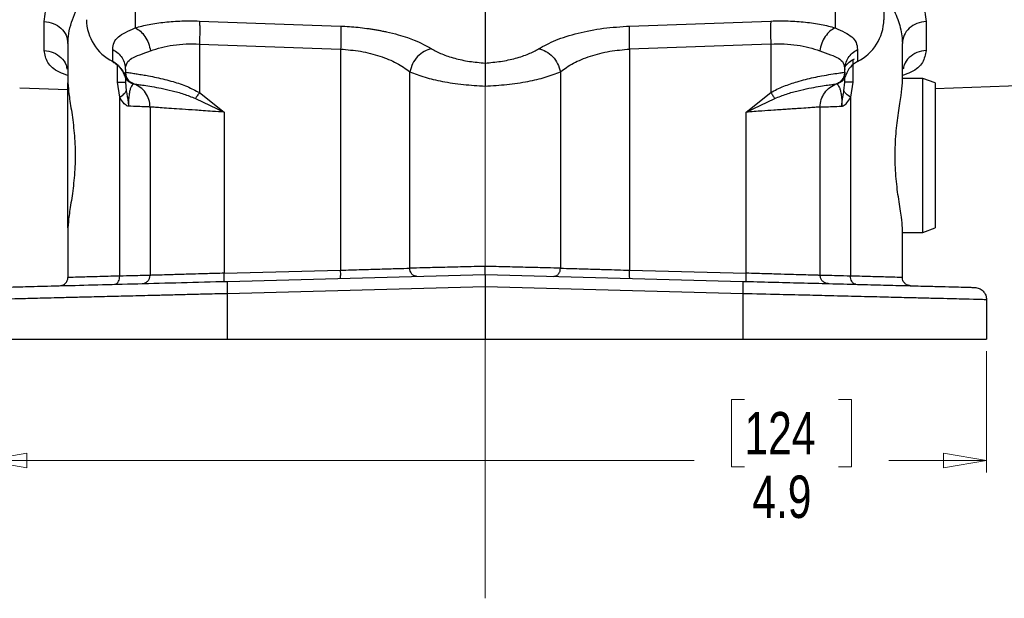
# Model space of a CAD drawing. Header units: inches. Extents: x 0.6 to 16.3, y 0.2 to 11.5.
# Tile 3 of 12: x 3.5 to 6.7, y 4.1 to 6. Entities that reach past the tile are written whole.
import ezdxf

# ---------------------------------------------------------------- set-up
doc = ezdxf.new("R2010")
doc.units = ezdxf.units.IN
doc.header["$MEASUREMENT"] = 0
doc.linetypes.add('CENTERX2', pattern=[0.8, 0.5, -0.1, 0.1, -0.1])
doc.styles.add('SLDTEXTSTYLE0', font='TXT', dxfattribs={"width": 0.75})
doc.dimstyles.new('SLDDIMSTYLE0', dxfattribs={"dimtxt": 0.137795, "dimasz": 0.14, "dimexe": 0, "dimexo": 0.0625, "dimgap": 0.034449, "dimtad": 0, "dimdec": 1, "dimlfac": 1.5, "dimrnd": 1e-09, "dimzin": 12, "dimdsep": 46, "dimtxsty": 'SLDTEXTSTYLE0', "dimblk1": 'CLOSED', "dimblk2": 'CLOSED', "dimsah": 1, "dimcen": 0.09, "dimadec": 0, "dimazin": 3, "dimtfac": 1, "dimtdec": 1, "dimtofl": 0, "dimtmove": 0, "dimatfit": 3, "dimldrblk": 'CLOSED', "dimfxl": 0, "dimfrac": 2, "dimtolj": 1, "dimtzin": 12, "dimarcsym": 0})

# ---------------------------------------------------------------- blocks, each defined once
blk = doc.blocks.new('_Closed')
at = {"color": 0, "linetype": 'ByBlock', "lineweight": -2}
for p, q in [((-1, 0.166667), (0, 0)), ((-1, 0.166667), (-1, -0.166667)), ((0, 0), (-1, -0.166667)), ((0, 0), (-1, 0))]:
    blk.add_line(p, q, dxfattribs=at)
blk = doc.blocks.new('_D_10')
at = {"color": 7, "linetype": 'Continuous', "lineweight": 0}
for p, q in [((3.3838, 4.9458), (3.3838, 4.5521)), ((6.6371, 4.9458), (6.6371, 4.5521)), ((5.8515, 4.7899), (5.8095, 4.7899)), ((5.8095, 4.7899), (5.8095, 4.5711)), ((6.1569, 4.7899), (6.1989, 4.7899)), ((6.1989, 4.7899), (6.1989, 4.5711)), ((3.3838, 4.5914), (5.6887, 4.5914)), ((5.8095, 4.5711), (5.8515, 4.5711)), ((6.1989, 4.5711), (6.1569, 4.5711)), ((6.6371, 4.5914), (6.3198, 4.5914))]:
    blk.add_line(p, q, dxfattribs=at)
at = {"color": 7, "linetype": 'Continuous', "lineweight": 18, "xscale": 0.14, "yscale": 0.14, "rotation": 180.0000000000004}
blk.add_blockref('_Closed', (3.3838, 4.5914, 0.013), dxfattribs=at)
at = {"color": 7, "linetype": 'Continuous', "lineweight": 18, "xscale": 0.14, "yscale": 0.14}
blk.add_blockref('_Closed', (6.6371, 4.5914, 0.013), dxfattribs=at)
at = {"color": 7, "linetype": 'Continuous', "lineweight": 18, "char_height": 0.1378, "attachment_point": 1, "style": 'SLDTEXTSTYLE0'}
for s, insert in [('124', (5.8515, 4.7488)), ('4.9', (5.8769, 4.5426))]:
    blk.add_mtext(s, dxfattribs=dict(at, insert=insert))

msp = doc.modelspace()

# ---------------------------------------------------------------- linework, layer by layer
at = {"color": 7, "linetype": 'CENTERX2', "lineweight": 18}
for p, q in [((5.0105, 4.1439), (5.0105, 10.7132)), ((5.0105, 5.8067), (5.0105, 4.1439))]:
    msp.add_line(p, q, dxfattribs=at)
at = {"color": 7, "linetype": 'Continuous', "lineweight": 25}
for p, q in [((6.3038, 6.1694), (6.3038, 6.0224)), ((5.0105, 6.048), (5.0105, 5.8815)), ((3.5799, 5.9222), (3.5799, 6.0162)), ((4.0839, 6.018), (4.5417, 6.0015)), ((5.4792, 6.0015), (5.9371, 6.018)), ((6.441, 6.0162), (6.441, 5.9222)), ((3.6571, 5.9449), (3.6571, 5.8169)), ((4.0839, 5.9434), (4.5417, 5.9269)), ((4.0839, 5.9434), (4.0839, 5.7856)), ((5.9371, 5.9434), (5.4792, 5.9269)), ((5.9371, 5.9434), (5.9371, 5.7856)), ((6.3638, 5.8169), (6.3638, 5.9449)), ((3.8027, 5.8864), (3.8027, 5.9256)), ((4.5417, 5.9269), (4.5417, 5.2092)), ((5.4792, 5.9269), (5.4792, 5.2092)), ((6.2182, 5.9256), (6.2182, 5.8864)), ((3.8438, 5.8603), (3.8438, 5.8519)), ((3.8438, 5.8519), (3.8438, 5.8519)), ((4.7661, 5.2157), (4.7661, 5.8533)), ((5.2549, 5.8533), (5.2549, 5.2157)), ((6.1771, 5.8519), (6.1771, 5.8603)), ((6.1771, 5.8519), (6.1771, 5.8519)), ((6.1771, 5.8496), (6.1771, 5.8519)), ((3.6571, 5.3463), (3.6571, 5.8173)), ((3.8252, 5.7705), (3.818, 5.8199)), ((3.8438, 5.8338), (3.8438, 5.8199)), ((3.8438, 5.8199), (3.8466, 5.7909)), ((3.8638, 5.8164), (3.8657, 5.8157)), ((3.8657, 5.8157), (3.8665, 5.8155)), ((3.8687, 5.8148), (3.8705, 5.8142)), ((3.8705, 5.8142), (3.8705, 5.8142)), ((6.1504, 5.8142), (6.1505, 5.8142)), ((6.1522, 5.8148), (6.1544, 5.8155)), ((6.1544, 5.8155), (6.1552, 5.8157)), ((6.1552, 5.8157), (6.1572, 5.8164)), ((6.1572, 5.8164), (6.1572, 5.8167)), ((6.1744, 5.7909), (6.1771, 5.8199)), ((6.1771, 5.8199), (6.1771, 5.837)), ((6.2029, 5.8199), (6.1957, 5.7705)), ((6.4305, 5.8318), (6.3638, 5.8318)), ((6.4705, 5.8173), (6.4305, 5.8318)), ((6.4305, 5.5818), (6.4305, 5.8318)), ((6.4705, 5.7992), (7.3716, 5.8306)), ((6.4705, 5.8173), (6.4705, 5.5818)), ((3.5008, 5.8009), (3.6571, 5.7955)), ((4.0839, 5.7856), (4.1639, 5.7222)), ((5.8571, 5.7222), (5.9371, 5.7856)), ((3.8252, 5.19), (3.8252, 5.7705)), ((4.0707, 5.7666), (4.1639, 5.7222)), ((5.8571, 5.7222), (5.9502, 5.7666)), ((6.1957, 5.7705), (6.1957, 5.19)), ((3.9238, 5.7388), (3.9238, 5.1923)), ((4.1639, 5.7222), (4.1639, 5.1993)), ((5.8571, 5.1993), (5.8571, 5.7222)), ((6.0971, 5.1923), (6.0971, 5.7388)), ((6.4305, 5.3317), (6.4305, 5.5818)), ((6.4705, 5.5818), (6.4705, 5.3463)), ((3.6571, 5.3467), (3.6571, 5.1853)), ((6.3638, 5.1853), (6.3638, 5.3467)), ((6.4305, 5.3317), (6.4705, 5.3463)), ((6.3638, 5.3317), (6.4305, 5.3317)), ((4.1639, 5.1993), (4.5417, 5.2092)), ((5.4792, 5.2092), (5.8571, 5.1993)), ((4.1746, 5.1729), (5.0105, 5.1948)), ((5.0105, 5.1948), (5.8464, 5.1729)), ((5.0105, 5.1548), (4.1735, 5.1329)), ((5.8474, 5.1329), (5.0105, 5.1548)), ((5.0105, 5.1548), (5.0105, 4.9851)), ((4.1735, 5.1329), (4.1735, 4.9851)), ((5.8474, 4.9851), (5.8474, 5.1329)), ((6.6371, 5.1132), (6.6371, 4.9851)), ((3.3838, 4.9851), (4.1735, 4.9851)), ((4.1735, 4.9851), (5.0105, 4.9851)), ((5.0105, 4.9851), (5.8474, 4.9851)), ((5.8474, 4.9851), (6.6371, 4.9851))]:
    msp.add_line(p, q, dxfattribs=at)
at = {"color": 8, "linetype": 'Continuous', "lineweight": 25}
for p, q in [((3.8751, 6.0863), (3.8751, 5.9959)), ((6.1459, 6.0862), (6.1459, 5.9959)), ((6.2029, 5.8919), (6.2029, 5.8199)), ((3.818, 5.8199), (3.818, 5.8741)), ((3.8404, 5.8428), (3.8434, 5.8507)), ((6.1805, 5.8428), (6.1802, 5.8436))]:
    msp.add_line(p, q, dxfattribs=at)
at = {"color": 7, "linetype": 'Continuous', "lineweight": 25, "flags": 128}
msp.add_lwpolyline([(3.8032, 5.885), (3.8029, 5.8853), (3.8027, 5.8864)], dxfattribs=at)
at = {"color": 7, "linetype": 'Continuous', "lineweight": 25}
for centre, radius, start, end in [((3.8715, 6.0246), 0.1543, 180.8345, 243.552), ((6.1495, 6.0246), 0.1543, 296.448, 359.1655), ((3.7683, 5.8187), 0.0759, 18.4792, 63.0936), ((6.2526, 5.8187), 0.0759, 116.9064, 161.5208)]:
    msp.add_arc(centre, radius, start, end, dxfattribs=at)
at = {"color": 8, "linetype": 'Continuous', "lineweight": 25}
for points, knots in [([(6.3305, 6.2199), (6.3314, 6.2191), (6.3586, 6.196), (6.3934, 6.1476), (6.4337, 6.0789), (6.4386, 6.037), (6.441, 6.0162)], [0, 0, 0, 0, 0.011434, 0.342416, 0.671603, 1, 1, 1, 1]), ([(6.3038, 6.1098), (6.3053, 6.1077), (6.3118, 6.0984), (6.3234, 6.0785), (6.3375, 6.0517), (6.3492, 6.0232), (6.3575, 5.9961), (6.3628, 5.9699), (6.3635, 5.9531), (6.3638, 5.9449)], [0, 0, 0, 0, 0.037509, 0.161912, 0.345704, 0.508489, 0.670338, 0.839879, 1, 1, 1, 1]), ([(3.6571, 5.8411), (3.6475, 5.8445), (3.6164, 5.8556), (3.5878, 5.882), (3.5825, 5.9088), (3.5799, 5.9222)], [0, 0, 0, 0, 0.1828427, 0.591648, 1, 1, 1, 1]), ([(3.5799, 5.9222), (3.5901, 5.9208), (3.6106, 5.9179), (3.6357, 5.9004), (3.6513, 5.8805), (3.6534, 5.8665), (3.654, 5.8621)], [0, 0, 0, 0, 0.288213, 0.576425, 0.864638, 1, 1, 1, 1]), ([(6.441, 5.9222), (6.4384, 5.9088), (6.4332, 5.8822), (6.4047, 5.8557), (6.3735, 5.8446), (6.3638, 5.8411)], [0, 0, 0, 0, 0.406373, 0.814211, 1, 1, 1, 1]), ([(6.441, 5.9222), (6.4308, 5.9208), (6.4103, 5.9179), (6.3852, 5.9004), (6.3696, 5.8805), (6.3676, 5.8665), (6.3669, 5.8621)], [0, 0, 0, 0, 0.288205, 0.576411, 0.864616, 1, 1, 1, 1])]:
    msp.add_open_spline(points, degree=3, knots=knots, dxfattribs=at)
at = {"color": 7, "linetype": 'Continuous', "lineweight": 25}
for points, knots in [([(3.5799, 6.0162), (3.5824, 6.0379), (3.5874, 6.0816), (3.6181, 6.1298), (3.6335, 6.1539)], [0, 0, 0, 0, 0.499248, 1, 1, 1, 1]), ([(3.6571, 5.9449), (3.6577, 5.9557), (3.6588, 5.978), (3.6679, 6.0125), (3.6819, 6.0496), (3.6958, 6.0746), (3.7033, 6.0882)], [0, 0, 0, 0, 0.24009, 0.498615, 0.727226, 1, 1, 1, 1]), ([(3.8751, 5.9959), (3.8898, 5.9998), (3.9191, 6.0076), (3.971, 6.0149), (4.0263, 6.0189), (4.0647, 6.0183), (4.0839, 6.018)], [0, 0, 0, 0, 0.251288, 0.503113, 0.752364, 1, 1, 1, 1]), ([(5.9371, 6.018), (5.9561, 6.0183), (5.9946, 6.0189), (6.0499, 6.0149), (6.1018, 6.0075), (6.1312, 5.9998), (6.1459, 5.9959)], [0, 0, 0, 0, 0.246357, 0.496982, 0.74919, 1, 1, 1, 1]), ([(3.8027, 5.9256), (3.8035, 5.9335), (3.8052, 5.9492), (3.8195, 5.9665), (3.8417, 5.9805), (3.8642, 5.9908), (3.8751, 5.9959)], [0, 0, 0, 0, 0.265202, 0.523082, 0.768361, 1, 1, 1, 1]), ([(3.8751, 5.9959), (3.8809, 5.9927), (3.8926, 5.9863), (3.9077, 5.9683), (3.9196, 5.9461), (3.9233, 5.9295), (3.9252, 5.9213)], [0, 0, 0, 0, 0.249995, 0.500002, 0.749994, 1, 1, 1, 1]), ([(4.5417, 6.0015), (4.5512, 6.001), (4.5702, 6.0002), (4.5986, 5.9977), (4.6218, 5.995), (4.6397, 5.9924), (4.6526, 5.9903), (4.6653, 5.9881), (4.6779, 5.9856), (4.6995, 5.9811), (4.7271, 5.9742), (4.7569, 5.9648), (4.7963, 5.9505), (4.8195, 5.9376), (4.8369, 5.9279)], [0, 0, 0, 0, 0.080191, 0.160755, 0.241533, 0.279738, 0.317885, 0.356041, 0.394273, 0.432648, 0.55699, 0.661672, 0.745679, 1, 1, 1, 1]), ([(5.184, 5.9279), (5.2013, 5.9374), (5.2363, 5.9567), (5.3097, 5.9795), (5.3924, 5.9959), (5.4507, 5.9996), (5.4792, 6.0015)], [0, 0, 0, 0, 0.251919, 0.508037, 0.759698, 1, 1, 1, 1]), ([(6.1459, 5.9959), (6.14, 5.9927), (6.1283, 5.9863), (6.1132, 5.9683), (6.1013, 5.9461), (6.0976, 5.9295), (6.0957, 5.9213)], [0, 0, 0, 0, 0.250006, 0.499998, 0.750005, 1, 1, 1, 1]), ([(6.1459, 5.9959), (6.1568, 5.9908), (6.1792, 5.9805), (6.2014, 5.9665), (6.2157, 5.9492), (6.2174, 5.9335), (6.2182, 5.9256)], [0, 0, 0, 0, 0.231639, 0.476918, 0.734744, 1, 1, 1, 1]), ([(3.9252, 5.9213), (3.9365, 5.9252), (3.9588, 5.933), (3.9982, 5.9403), (4.0401, 5.9443), (4.0693, 5.9437), (4.0839, 5.9434)], [0, 0, 0, 0, 0.257689, 0.505168, 0.753456, 1, 1, 1, 1]), ([(5.9371, 5.9434), (5.9516, 5.9437), (5.9809, 5.9443), (6.0227, 5.9403), (6.0621, 5.933), (6.0844, 5.9252), (6.0957, 5.9213)], [0, 0, 0, 0, 0.2463996, 0.4948313, 0.7420557, 1, 1, 1, 1]), ([(3.8438, 5.8603), (3.8447, 5.8681), (3.8466, 5.8834), (3.863, 5.8977), (3.8888, 5.9081), (3.913, 5.9169), (3.9252, 5.9213)], [0, 0, 0, 0, 0.254697, 0.50467, 0.752029, 1, 1, 1, 1]), ([(4.5417, 5.9269), (4.5635, 5.925), (4.6081, 5.9212), (4.6707, 5.9049), (4.7263, 5.8821), (4.7527, 5.863), (4.7661, 5.8533)], [0, 0, 0, 0, 0.237644, 0.48658, 0.739641, 1, 1, 1, 1]), ([(4.8369, 5.9279), (4.8288, 5.9256), (4.8126, 5.921), (4.7908, 5.9033), (4.7737, 5.88), (4.7686, 5.8622), (4.7661, 5.8533)], [0, 0, 0, 0, 0.249994, 0.499977, 0.749985, 1, 1, 1, 1]), ([(4.8369, 5.9279), (4.8474, 5.9221), (4.8681, 5.9105), (4.9107, 5.8967), (4.9587, 5.8862), (4.9933, 5.8831), (5.0105, 5.8815)], [0, 0, 0, 0, 0.2559, 0.507701, 0.75543, 1, 1, 1, 1]), ([(5.0105, 5.8815), (5.0274, 5.8831), (5.062, 5.8862), (5.1103, 5.8967), (5.1531, 5.9106), (5.1737, 5.9221), (5.184, 5.9279)], [0, 0, 0, 0, 0.240965, 0.492289, 0.747829, 1, 1, 1, 1]), ([(5.184, 5.9279), (5.1921, 5.9256), (5.2083, 5.921), (5.2301, 5.9033), (5.2472, 5.88), (5.2523, 5.8622), (5.2549, 5.8533)], [0, 0, 0, 0, 0.249994, 0.499976, 0.749984, 1, 1, 1, 1]), ([(5.2549, 5.8533), (5.268, 5.8628), (5.2943, 5.882), (5.35, 5.9048), (5.413, 5.9212), (5.4575, 5.925), (5.4792, 5.9269)], [0, 0, 0, 0, 0.25601, 0.513417, 0.763374, 1, 1, 1, 1]), ([(6.0957, 5.9213), (6.1079, 5.9169), (6.1322, 5.9081), (6.1579, 5.8977), (6.1743, 5.8834), (6.1762, 5.8681), (6.1771, 5.8603)], [0, 0, 0, 0, 0.247971, 0.49533, 0.745303, 1, 1, 1, 1]), ([(3.8032, 5.885), (3.8063, 5.8832), (3.816, 5.8777), (3.8291, 5.8648), (3.8384, 5.8508), (3.84, 5.8422), (3.8404, 5.8404)], [0, 0, 0, 0, 0.1736052, 0.5385904, 0.9059403, 1, 1, 1, 1]), ([(5.0105, 5.8815), (5.0105, 5.8792), (5.0104, 5.8726), (5.0105, 5.8546), (5.0105, 5.8303), (5.0105, 5.8142), (5.0105, 5.8067)], [0, 0, 0, 0, 0.172962, 0.499333, 0.767222, 1, 1, 1, 1]), ([(3.8438, 5.8519), (3.8453, 5.8517), (3.8481, 5.8512), (3.8636, 5.8491), (3.8814, 5.8464), (3.899, 5.8435), (3.92, 5.8398), (3.944, 5.835), (3.9708, 5.8288), (4.0041, 5.8197), (4.0428, 5.8073), (4.0709, 5.7925), (4.0839, 5.7856)], [0, 0, 0, 0, 0.138461, 0.268457, 0.350538, 0.428934, 0.503687, 0.592667, 0.676306, 0.754763, 0.887067, 1, 1, 1, 1]), ([(3.8438, 5.8519), (3.8443, 5.8473), (3.8452, 5.8381), (3.8519, 5.8268), (3.8606, 5.8186), (3.8672, 5.8156), (3.8705, 5.8142)], [0, 0, 0, 0, 0.27977, 0.559537, 0.779763, 1, 1, 1, 1]), ([(4.7661, 5.8533), (4.7816, 5.8471), (4.811, 5.8353), (4.8717, 5.8213), (4.9384, 5.8111), (4.9868, 5.8082), (5.0105, 5.8067)], [0, 0, 0, 0, 0.26587, 0.504233, 0.757201, 1, 1, 1, 1]), ([(5.0105, 5.8067), (5.0342, 5.8082), (5.0826, 5.8111), (5.1492, 5.8213), (5.2099, 5.8353), (5.2393, 5.8471), (5.2549, 5.8533)], [0, 0, 0, 0, 0.242802, 0.495767, 0.734135, 1, 1, 1, 1]), ([(5.9371, 5.7856), (5.9436, 5.7893), (5.9573, 5.797), (5.9788, 5.8062), (6.0009, 5.8144), (6.0245, 5.8218), (6.0501, 5.8288), (6.0769, 5.835), (6.1055, 5.8407), (6.1339, 5.8456), (6.1575, 5.8491), (6.1733, 5.8513), (6.1758, 5.8517), (6.1771, 5.8519)], [0, 0, 0, 0, 0.05804, 0.121656, 0.181764, 0.245538, 0.323978, 0.407603, 0.496572, 0.617574, 0.748497, 0.871284, 1, 1, 1, 1]), ([(6.1504, 5.8142), (6.1546, 5.8161), (6.163, 5.8201), (6.1713, 5.8301), (6.1762, 5.841), (6.1768, 5.8483), (6.1771, 5.8519)], [0, 0, 0, 0, 0.27977, 0.559537, 0.779763, 1, 1, 1, 1]), ([(6.1745, 5.8373), (6.1745, 5.8375), (6.1754, 5.8393), (6.1764, 5.8427), (6.1766, 5.8455), (6.1768, 5.8468)], [0, 0, 0, 0, 0.055567, 0.568, 1, 1, 1, 1]), ([(3.6571, 5.8169), (3.658, 5.8046), (3.6598, 5.7799), (3.6697, 5.7226), (3.6783, 5.6556), (3.6819, 5.5818), (3.6783, 5.508), (3.6697, 5.441), (3.6598, 5.3837), (3.658, 5.359), (3.6571, 5.3467)], [0, 0, 0, 0, 0.126038, 0.251235, 0.375843, 0.500004, 0.624154, 0.748766, 0.87396, 1, 1, 1, 1]), ([(3.8404, 5.8428), (3.8412, 5.84), (3.8429, 5.8344), (3.848, 5.8268), (3.855, 5.8203), (3.861, 5.8176), (3.8638, 5.8164)], [0, 0, 0, 0, 0.251911, 0.503146, 0.766859, 1, 1, 1, 1]), ([(3.8705, 5.8142), (3.87, 5.8139), (3.869, 5.8134), (3.8634, 5.8076), (3.8588, 5.7959), (3.8559, 5.783), (3.8541, 5.7673), (3.8534, 5.7528), (3.8534, 5.7452), (3.8534, 5.7414)], [0, 0, 0, 0, 0.283842, 0.551774, 0.675697, 0.791595, 0.898594, 0.949597, 1, 1, 1, 1]), ([(3.8705, 5.8142), (3.8714, 5.814), (3.8732, 5.8137), (3.8852, 5.8121), (3.9037, 5.8095), (3.9288, 5.8056), (3.9595, 5.7999), (3.9945, 5.7921), (4.0324, 5.782), (4.058, 5.7717), (4.0707, 5.7666)], [0, 0, 0, 0, 0.124695, 0.249365, 0.374684, 0.500334, 0.62631, 0.752423, 0.877585, 1, 1, 1, 1]), ([(5.9502, 5.7666), (5.9629, 5.7717), (5.9886, 5.782), (6.0264, 5.7921), (6.0614, 5.7999), (6.0921, 5.8056), (6.1172, 5.8095), (6.1357, 5.8121), (6.1477, 5.8137), (6.1495, 5.814), (6.1504, 5.8142)], [0, 0, 0, 0, 0.122415, 0.247577, 0.37369, 0.499666, 0.625316, 0.750635, 0.875305, 1, 1, 1, 1]), ([(6.1505, 5.8142), (6.151, 5.8139), (6.1519, 5.8134), (6.1576, 5.8076), (6.1621, 5.7959), (6.165, 5.783), (6.1668, 5.7673), (6.1675, 5.7528), (6.1675, 5.7452), (6.1675, 5.7414)], [0, 0, 0, 0, 0.283842, 0.551774, 0.675697, 0.791595, 0.898594, 0.949597, 1, 1, 1, 1]), ([(6.1805, 5.8428), (6.1797, 5.84), (6.1781, 5.8344), (6.173, 5.8269), (6.1661, 5.8204), (6.1601, 5.8177), (6.1572, 5.8164)], [0, 0, 0, 0, 0.25192, 0.503164, 0.752496, 1, 1, 1, 1]), ([(6.3638, 5.3467), (6.3631, 5.3573), (6.3616, 5.3808), (6.3519, 5.4361), (6.343, 5.5047), (6.339, 5.579), (6.3425, 5.6536), (6.351, 5.7215), (6.3611, 5.7796), (6.3629, 5.8044), (6.3638, 5.8169)], [0, 0, 0, 0, 0.110557, 0.244359, 0.370145, 0.495459, 0.620747, 0.74649, 0.872816, 1, 1, 1, 1]), ([(3.8252, 5.7705), (3.8304, 5.7741), (3.8407, 5.7815), (3.8446, 5.7878), (3.8466, 5.7909)], [0, 0, 0, 0, 0.5, 1, 1, 1, 1]), ([(3.8466, 5.7909), (3.8475, 5.7857), (3.849, 5.7773), (3.8516, 5.7637), (3.853, 5.7536), (3.8533, 5.7464), (3.8534, 5.7442), (3.8534, 5.7432), (3.8534, 5.7424), (3.8534, 5.7417), (3.8534, 5.7414), (3.8534, 5.7414), (3.8534, 5.7414), (3.8534, 5.7414), (3.8534, 5.7414), (3.8534, 5.7414), (3.8534, 5.7414), (3.8534, 5.7414), (3.8534, 5.7414), (3.8534, 5.7414), (3.8534, 5.7414)], [0, 0, 0, 0, 0.325372, 0.532599, 0.828012, 0.926973, 0.949637, 0.957926, 0.9862, 0.998287, 0.999166, 0.999355, 0.999377, 0.999384, 0.99939, 0.999396, 0.999402, 0.999422, 0.999613, 1, 1, 1, 1]), ([(4.0839, 5.7856), (4.0815, 5.7822), (4.0766, 5.7754), (4.0727, 5.7695), (4.0707, 5.7666)], [0, 0, 0, 0, 0.499999, 1, 1, 1, 1]), ([(6.1675, 5.7414), (6.1675, 5.7414), (6.1675, 5.7414), (6.1675, 5.7414), (6.1675, 5.7414), (6.1675, 5.7414), (6.1675, 5.7414), (6.1675, 5.7414), (6.1675, 5.7414), (6.1675, 5.7414), (6.1675, 5.7414), (6.1675, 5.7415), (6.1675, 5.7417), (6.1675, 5.7424), (6.1675, 5.7432), (6.1675, 5.7439), (6.1675, 5.7441), (6.1676, 5.7445), (6.1676, 5.7452), (6.1676, 5.7464), (6.1677, 5.7481), (6.1678, 5.7505), (6.1681, 5.754), (6.1687, 5.759), (6.1698, 5.7663), (6.1719, 5.7773), (6.1734, 5.7857), (6.1744, 5.7909)], [0, 0, 0, 0, 0.000387, 0.000578, 0.000598, 0.000604, 0.00061, 0.000616, 0.000623, 0.000645, 0.000834, 0.001712, 0.0032, 0.013797, 0.042063, 0.050351, 0.053046, 0.057814, 0.07301, 0.095051, 0.126704, 0.171959, 0.236771, 0.330288, 0.467535, 0.67471, 1, 1, 1, 1]), ([(6.1957, 5.7705), (6.1906, 5.7741), (6.1802, 5.7815), (6.1763, 5.7878), (6.1744, 5.7909)], [0, 0, 0, 0, 0.499995, 1, 1, 1, 1]), ([(3.8534, 5.7414), (3.8519, 5.7419), (3.8461, 5.7435), (3.8357, 5.7528), (3.8289, 5.7642), (3.8252, 5.7705)], [0, 0, 0, 0, 0.139883, 0.52827, 1, 1, 1, 1]), ([(6.1675, 5.7414), (6.1691, 5.7419), (6.1749, 5.7435), (6.1852, 5.7528), (6.192, 5.7642), (6.1957, 5.7705)], [0, 0, 0, 0, 0.139884, 0.52827, 1, 1, 1, 1]), ([(3.9238, 5.7388), (3.923, 5.7388), (3.9213, 5.7389), (3.9075, 5.7394), (3.8859, 5.7402), (3.8643, 5.741), (3.8534, 5.7414)], [0, 0, 0, 0, 0.24176, 0.489008, 0.741752, 1, 1, 1, 1]), ([(4.1639, 5.7222), (4.1514, 5.7231), (4.1283, 5.7246), (4.0973, 5.7268), (4.0636, 5.7291), (4.0281, 5.7316), (3.9914, 5.7341), (3.9616, 5.7361), (3.9398, 5.7376), (3.9263, 5.7386), (3.9246, 5.7387), (3.9238, 5.7388)], [0, 0, 0, 0, 0.097636, 0.181118, 0.250435, 0.380776, 0.500495, 0.630121, 0.75657, 0.879857, 1, 1, 1, 1]), ([(6.0971, 5.7388), (6.0963, 5.7387), (6.0947, 5.7386), (6.0812, 5.7376), (6.0593, 5.7361), (6.0342, 5.7344), (6.0108, 5.7328), (5.9917, 5.7315), (5.9702, 5.73), (5.9427, 5.7281), (5.9051, 5.7255), (5.8744, 5.7234), (5.8571, 5.7222)], [0, 0, 0, 0, 0.120065, 0.243321, 0.369788, 0.49948, 0.559839, 0.623234, 0.689668, 0.759139, 0.864253, 1, 1, 1, 1]), ([(6.0971, 5.7388), (6.098, 5.7388), (6.0996, 5.7389), (6.1134, 5.7394), (6.1351, 5.7402), (6.1566, 5.741), (6.1675, 5.7414)], [0, 0, 0, 0, 0.241763, 0.489012, 0.741755, 1, 1, 1, 1]), ([(4.5417, 5.2092), (4.5646, 5.2098), (4.6088, 5.2111), (4.6718, 5.2129), (4.7265, 5.2145), (4.7532, 5.2153), (4.7661, 5.2157)], [0, 0, 0, 0, 0.260534, 0.502416, 0.760675, 1, 1, 1, 1]), ([(5.0105, 5.2215), (4.9864, 5.2209), (4.9382, 5.2197), (4.8695, 5.2181), (4.8095, 5.2167), (4.7801, 5.216), (4.7661, 5.2157)], [0, 0, 0, 0, 0.25002, 0.500031, 0.76128, 1, 1, 1, 1]), ([(4.789, 5.189), (4.7857, 5.1894), (4.779, 5.1903), (4.7715, 5.1974), (4.7669, 5.2063), (4.7664, 5.2125), (4.7661, 5.2157)], [0, 0, 0, 0, 0.279615, 0.559209, 0.779619, 1, 1, 1, 1]), ([(5.0105, 5.1948), (5.0105, 5.195), (5.0105, 5.1955), (5.0105, 5.1993), (5.0105, 5.2041), (5.0105, 5.209), (5.0105, 5.2149), (5.0105, 5.2192), (5.0105, 5.2215)], [0, 0, 0, 0, 0.188695, 0.417745, 0.548027, 0.688535, 0.839188, 1, 1, 1, 1]), ([(5.2549, 5.2157), (5.2408, 5.216), (5.2115, 5.2167), (5.1514, 5.2181), (5.0827, 5.2197), (5.0346, 5.2209), (5.0105, 5.2215)], [0, 0, 0, 0, 0.238722, 0.499969, 0.74998, 1, 1, 1, 1]), ([(5.2319, 5.189), (5.2353, 5.1894), (5.2419, 5.1903), (5.2494, 5.1974), (5.254, 5.2063), (5.2546, 5.2125), (5.2549, 5.2157)], [0, 0, 0, 0, 0.2796, 0.55921, 0.77958, 1, 1, 1, 1]), ([(5.2549, 5.2157), (5.2676, 5.2153), (5.2944, 5.2145), (5.3462, 5.213), (5.4086, 5.2112), (5.4526, 5.2099), (5.4792, 5.2092)], [0, 0, 0, 0, 0.23784, 0.500044, 0.698604, 1, 1, 1, 1]), ([(3.8252, 5.19), (3.7997, 5.1893), (3.7499, 5.1879), (3.6977, 5.1865), (3.6635, 5.1855), (3.6592, 5.1854), (3.6571, 5.1853)], [0, 0, 0, 0, 0.256485, 0.500028, 0.751903, 1, 1, 1, 1]), ([(3.8082, 5.1633), (3.8107, 5.1639), (3.8159, 5.165), (3.8215, 5.1721), (3.8247, 5.1808), (3.825, 5.1869), (3.8252, 5.19)], [0, 0, 0, 0, 0.27962, 0.559248, 0.779602, 1, 1, 1, 1]), ([(3.9238, 5.1923), (3.9226, 5.1923), (3.9201, 5.1922), (3.9, 5.1917), (3.8694, 5.191), (3.8402, 5.1903), (3.8252, 5.19)], [0, 0, 0, 0, 0.24812, 0.49998, 0.743524, 1, 1, 1, 1]), ([(4.1639, 5.1993), (4.1459, 5.1987), (4.1139, 5.1978), (4.0731, 5.1966), (4.0414, 5.1957), (4.0155, 5.195), (3.9883, 5.1942), (3.9623, 5.1934), (3.9404, 5.1928), (3.9264, 5.1924), (3.9247, 5.1923), (3.9238, 5.1923)], [0, 0, 0, 0, 0.14097, 0.249982, 0.338287, 0.42168, 0.500159, 0.627681, 0.750092, 0.875825, 1, 1, 1, 1]), ([(5.0105, 5.1948), (5.0105, 5.1946), (5.0105, 5.1943), (5.0105, 5.1909), (5.0105, 5.1836), (5.0105, 5.1706), (5.0105, 5.1601), (5.0105, 5.1548)], [0, 0, 0, 0, 0.136276, 0.265344, 0.500864, 0.749267, 1, 1, 1, 1]), ([(6.0971, 5.1923), (6.0963, 5.1923), (6.0947, 5.1924), (6.0812, 5.1928), (6.0593, 5.1934), (6.0292, 5.1943), (5.9915, 5.1954), (5.955, 5.1964), (5.9212, 5.1974), (5.8913, 5.1983), (5.869, 5.1989), (5.8571, 5.1993)], [0, 0, 0, 0, 0.120191, 0.243561, 0.370113, 0.499848, 0.623463, 0.75913, 0.825792, 0.906085, 1, 1, 1, 1]), ([(6.1957, 5.19), (6.1805, 5.1903), (6.1504, 5.191), (6.1198, 5.1918), (6.1006, 5.1922), (6.0983, 5.1923), (6.0971, 5.1923)], [0, 0, 0, 0, 0.2619814, 0.5159738, 0.7619793, 1, 1, 1, 1]), ([(6.2127, 5.1633), (6.2102, 5.1639), (6.2051, 5.165), (6.1995, 5.1721), (6.1962, 5.1808), (6.1959, 5.1869), (6.1957, 5.19)], [0, 0, 0, 0, 0.279634, 0.559249, 0.779637, 1, 1, 1, 1]), ([(6.3638, 5.1853), (6.3617, 5.1854), (6.3574, 5.1855), (6.3232, 5.1865), (6.271, 5.1879), (6.2213, 5.1893), (6.1957, 5.19)], [0, 0, 0, 0, 0.2481, 0.499972, 0.743507, 1, 1, 1, 1]), ([(3.4227, 5.1532), (3.4255, 5.1533), (3.431, 5.1534), (3.4751, 5.1546), (3.5438, 5.1564), (3.6372, 5.1588), (3.7512, 5.1618), (3.882, 5.1652), (4.0246, 5.169), (4.1246, 5.1716), (4.1746, 5.1729)], [0, 0, 0, 0, 0.12498, 0.249964, 0.374949, 0.499947, 0.624948, 0.749961, 0.874973, 1, 1, 1, 1]), ([(5.8464, 5.1729), (5.8776, 5.1721), (5.9409, 5.1704), (6.0351, 5.168), (6.1288, 5.1655), (6.2195, 5.1631), (6.3048, 5.1609), (6.382, 5.1589), (6.4491, 5.1571), (6.5046, 5.1557), (6.5474, 5.1545), (6.577, 5.1538), (6.5949, 5.1533), (6.5971, 5.1532), (6.5982, 5.1532)], [0, 0, 0, 0, 0.078032, 0.158314, 0.24071, 0.326281, 0.412792, 0.500054, 0.587301, 0.6738, 0.759364, 0.841727, 0.921989, 1, 1, 1, 1]), ([(4.1735, 5.1329), (4.1522, 5.1324), (4.1111, 5.1314), (4.0524, 5.1299), (3.9989, 5.1286), (3.9506, 5.1274), (3.9075, 5.1263), (3.8549, 5.125), (3.7938, 5.1235), (3.7262, 5.1218), (3.6659, 5.1203), (3.6032, 5.1187), (3.5409, 5.1172), (3.483, 5.1157), (3.4313, 5.1144), (3.3919, 5.1134), (3.3865, 5.1133), (3.3838, 5.1132)], [0, 0, 0, 0, 0.050646, 0.097711, 0.141196, 0.181099, 0.21742, 0.250159, 0.316877, 0.380798, 0.44192, 0.500244, 0.58712, 0.672575, 0.75661, 0.879898, 1, 1, 1, 1]), ([(6.6371, 5.1132), (6.6345, 5.1133), (6.629, 5.1134), (6.5921, 5.1144), (6.5495, 5.1154), (6.5098, 5.1164), (6.4629, 5.1176), (6.4178, 5.1187), (6.3778, 5.1197), (6.3448, 5.1205), (6.3092, 5.1214), (6.2712, 5.1224), (6.2305, 5.1234), (6.1874, 5.1244), (6.132, 5.1258), (6.0584, 5.1277), (5.96, 5.1301), (5.8869, 5.1319), (5.8474, 5.1329)], [0, 0, 0, 0, 0.120113, 0.243403, 0.306312, 0.370018, 0.434521, 0.499823, 0.533929, 0.569023, 0.605105, 0.642174, 0.680232, 0.719276, 0.759309, 0.825921, 0.906154, 1, 1, 1, 1])]:
    msp.add_open_spline(points, degree=3, knots=knots, dxfattribs=at)
for points in [[(3.5799, 6.0162), (3.5901, 6.0148), (3.6105, 6.0121), (3.636, 5.9955), (3.6537, 5.9723), (3.656, 5.954), (3.6571, 5.9449)], [(4.0839, 6.018), (4.0841, 6.0144), (4.0846, 6.0073), (4.0848, 5.9892), (4.0846, 5.9674), (4.0841, 5.9514), (4.0839, 5.9434)], [(5.9371, 6.018), (5.9368, 6.0144), (5.9363, 6.0073), (5.9361, 5.9892), (5.9363, 5.9674), (5.9368, 5.9514), (5.9371, 5.9434)], [(6.441, 6.0162), (6.4308, 6.0148), (6.4104, 6.0121), (6.385, 5.9955), (6.3672, 5.9723), (6.3649, 5.954), (6.3638, 5.9449)], [(4.5417, 6.0015), (4.542, 5.9979), (4.5425, 5.9908), (4.5427, 5.9727), (4.5425, 5.9509), (4.542, 5.9349), (4.5417, 5.9269)], [(5.4792, 5.9269), (5.4789, 5.9349), (5.4784, 5.9509), (5.4782, 5.9727), (5.4784, 5.9908), (5.4789, 5.9979), (5.4792, 6.0015)], [(3.8027, 5.9256), (3.8086, 5.9219), (3.8205, 5.9146), (3.8335, 5.8986), (3.8422, 5.8802), (3.8433, 5.8669), (3.8438, 5.8603)], [(6.1771, 5.8603), (6.1777, 5.8669), (6.1788, 5.8802), (6.1874, 5.8986), (6.2004, 5.9146), (6.2123, 5.9219), (6.2182, 5.9256)], [(6.1778, 5.8709), (6.1822, 5.8757), (6.1911, 5.8854), (6.2027, 5.8922), (6.2085, 5.8956)], [(3.8705, 5.8142), (3.8667, 5.8159), (3.8592, 5.8193), (3.8507, 5.8285), (3.8449, 5.8396), (3.8442, 5.8478), (3.8438, 5.8519)], [(6.1771, 5.8519), (6.1768, 5.8478), (6.176, 5.8396), (6.1702, 5.8285), (6.1617, 5.8193), (6.1542, 5.8159), (6.1505, 5.8142)], [(3.818, 5.8199), (3.8219, 5.8199), (3.8295, 5.8199), (3.8375, 5.8199), (3.8428, 5.8199), (3.8435, 5.8199), (3.8438, 5.8199)], [(3.9238, 5.7388), (3.9231, 5.747), (3.9216, 5.7634), (3.91, 5.7856), (3.893, 5.8039), (3.878, 5.8107), (3.8705, 5.8142)], [(6.0971, 5.7388), (6.0979, 5.747), (6.0993, 5.7634), (6.1109, 5.7856), (6.1279, 5.8039), (6.1429, 5.8107), (6.1504, 5.8142)], [(6.2029, 5.8199), (6.1991, 5.8199), (6.1914, 5.8199), (6.1834, 5.8199), (6.1781, 5.8199), (6.1775, 5.8199), (6.1771, 5.8199)], [(5.9371, 5.7856), (5.9395, 5.7822), (5.9443, 5.7754), (5.9483, 5.7695), (5.9502, 5.7666)], [(4.541, 5.1825), (4.5412, 5.1829), (4.5416, 5.1837), (4.5419, 5.1899), (4.542, 5.1987), (4.5418, 5.2057), (4.5417, 5.2092)], [(5.4799, 5.1825), (5.4797, 5.1829), (5.4794, 5.1837), (5.4791, 5.1899), (5.479, 5.1987), (5.4791, 5.2057), (5.4792, 5.2092)], [(3.6312, 5.1587), (3.6346, 5.1592), (3.6414, 5.1601), (3.65, 5.1663), (3.656, 5.175), (3.6567, 5.1819), (3.6571, 5.1853)], [(3.8978, 5.1657), (3.9013, 5.1661), (3.9081, 5.1671), (3.9167, 5.1733), (3.9226, 5.182), (3.9234, 5.1889), (3.9238, 5.1923)], [(4.1632, 5.1726), (4.1633, 5.173), (4.1637, 5.1738), (4.164, 5.18), (4.1641, 5.1888), (4.1639, 5.1958), (4.1639, 5.1993)], [(5.8578, 5.1726), (5.8576, 5.173), (5.8572, 5.1738), (5.8569, 5.18), (5.8568, 5.1888), (5.857, 5.1958), (5.8571, 5.1993)], [(6.1231, 5.1657), (6.1197, 5.1661), (6.1128, 5.1671), (6.1043, 5.1733), (6.0983, 5.182), (6.0975, 5.1889), (6.0971, 5.1923)], [(6.3898, 5.1587), (6.3863, 5.1592), (6.3795, 5.1601), (6.3709, 5.1663), (6.365, 5.175), (6.3642, 5.1819), (6.3638, 5.1853)], [(4.1746, 5.1729), (4.1743, 5.1723), (4.1738, 5.1711), (4.1733, 5.1618), (4.1732, 5.1486), (4.1734, 5.1382), (4.1735, 5.1329)], [(5.8474, 5.1329), (5.8475, 5.1382), (5.8477, 5.1486), (5.8476, 5.1618), (5.8471, 5.1711), (5.8466, 5.1723), (5.8464, 5.1729)], [(6.5982, 5.1532), (6.6033, 5.1525), (6.6136, 5.1511), (6.6264, 5.1418), (6.6354, 5.1287), (6.6365, 5.1184), (6.6371, 5.1132)]]:
    msp.add_open_spline(points, degree=3, dxfattribs=at)

# ---------------------------------------------------------------- dimensions: what is measured, and where the dimension line sits
at = {"color": 7, "linetype": 'Continuous', "lineweight": 18}
dim = msp.add_linear_dim(base=(6.6371, 4.5914), p1=(3.3838, 4.9851), p2=(6.6371, 4.9851), dimstyle='SLDDIMSTYLE0', dxfattribs=at)
dim.commit()
dim.dimension.update_dxf_attribs({"geometry": '_D_10', "text_midpoint": (6.0042, 4.5914), "dimtype": 160})

doc.saveas('drawing.dxf')
